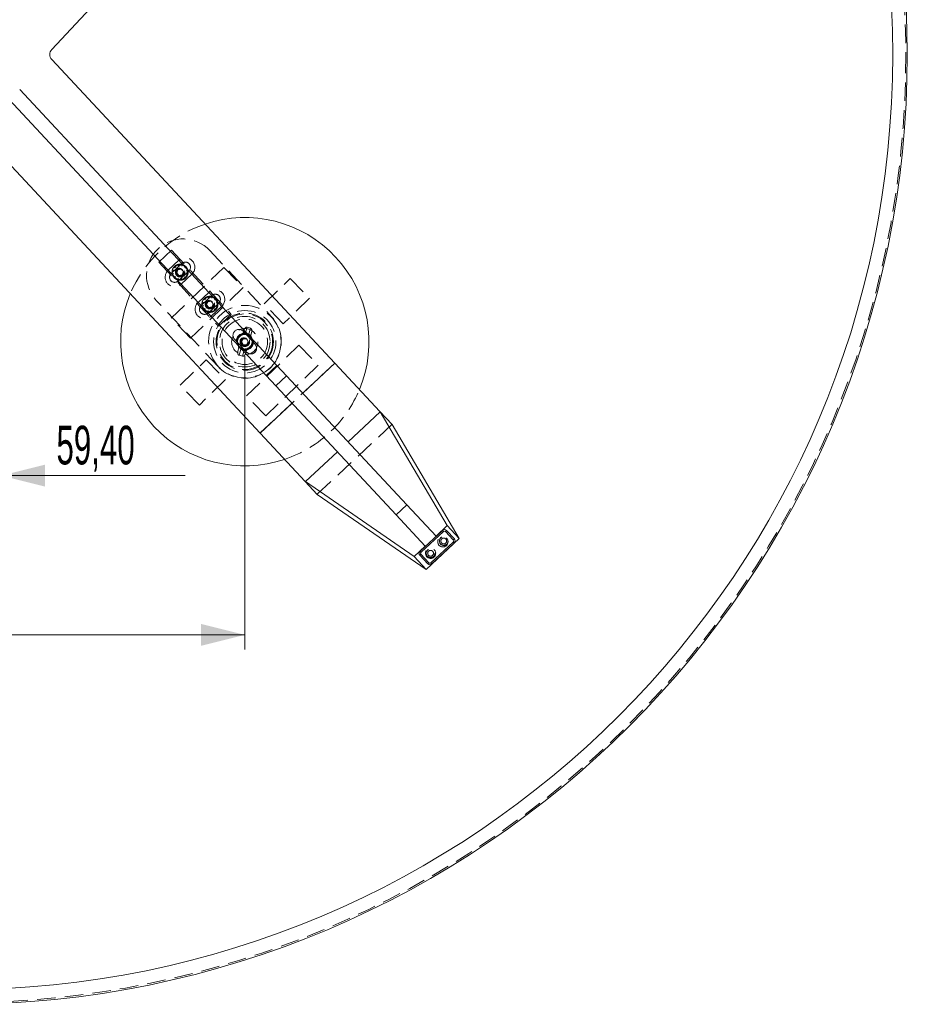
# Model space of a CAD drawing. Header units: millimetres. Extents: x 7 to 411, y 11 to 292.
# Tile 6 of 14: x 124 to 185, y 130 to 197. Entities that reach past the tile are written whole.
import ezdxf

# ---------------------------------------------------------------- set-up
doc = ezdxf.new("R2010")
doc.units = ezdxf.units.MM
doc.linetypes.add('HIDDEN', pattern=[1.905, 1.27, -0.635])
doc.styles.add('SLDTEXTSTYLE0', font='TXT', dxfattribs={"width": 0.605})
doc.dimstyles.new('SLDDIMSTYLE2', dxfattribs={"dimtxt": 2.568319, "dimasz": 3, "dimexe": 0, "dimexo": 0.0625, "dimgap": 0.64208, "dimtad": 1, "dimdec": 1, "dimlfac": 10, "dimrnd": 1e-09, "dimzin": 12, "dimdsep": 46, "dimtxsty": 'SLDTEXTSTYLE0', "dimsah": 1, "dimcen": 0.09, "dimadec": 0, "dimazin": 3, "dimtfac": 1, "dimtofl": 0, "dimtmove": 0, "dimatfit": 3, "dimfxl": 1, "dimfrac": 2, "dimtolj": 1, "dimtzin": 12, "dimarcsym": 0})
doc.dimstyles.new('SLDDIMSTYLE3', dxfattribs={"dimtxt": 2.568319, "dimasz": 3, "dimexe": 0, "dimexo": 0.0625, "dimgap": 0.64208, "dimtad": 1, "dimlfac": 10, "dimrnd": 1e-09, "dimzin": 12, "dimdsep": 46, "dimtxsty": 'SLDTEXTSTYLE0', "dimsah": 1, "dimcen": 0.09, "dimadec": 0, "dimazin": 3, "dimtfac": 1, "dimtmove": 0, "dimatfit": 0, "dimfxl": 1, "dimfrac": 2, "dimtolj": 1, "dimtzin": 12, "dimarcsym": 0})

# ---------------------------------------------------------------- blocks, each defined once
blk = doc.blocks.new('_D_2')
at = {"color": 7, "linetype": 'Continuous', "lineweight": 0}
for p, q in [((99.964, 174.43), (99.964, 154.367)), ((139.261, 174.43), (139.261, 154.367)), ((139.261, 155.367), (99.964, 155.367))]:
    blk.add_line(p, q, dxfattribs=at)
at = {"color": 7, "linetype": 'Continuous', "lineweight": 18}
for points in [[(99.964, 155.367), (102.964, 154.617), (102.964, 156.117)], [(139.261, 155.367), (136.261, 156.117), (136.261, 154.617)]]:
    blk.add_solid(points, dxfattribs=at)
at = {"color": 7, "linetype": 'Continuous', "lineweight": 18, "insert": (116.673, 158.777), "char_height": 2.6458, "attachment_point": 1, "style": 'SLDTEXTSTYLE0'}
blk.add_mtext('393', dxfattribs=at)
blk = doc.blocks.new('_D_3')
at = {"color": 7, "linetype": 'Continuous', "lineweight": 0}
for p, q in [((116.643, 193.479), (116.643, 165.267)), ((122.583, 193.479), (122.583, 165.267)), ((116.643, 166.267), (116.633, 166.267)), ((122.583, 166.267), (116.643, 166.267)), ((122.583, 166.267), (135.189, 166.267))]:
    blk.add_line(p, q, dxfattribs=at)
at = {"color": 7, "linetype": 'Continuous', "lineweight": 18}
for points in [[(116.643, 166.267), (113.643, 167.017), (113.643, 165.517)], [(122.583, 166.267), (125.583, 165.517), (125.583, 167.017)]]:
    blk.add_solid(points, dxfattribs=at)
at = {"color": 7, "linetype": 'Continuous', "lineweight": 18, "insert": (126.369, 169.678), "char_height": 2.6458, "attachment_point": 1, "style": 'SLDTEXTSTYLE0'}
blk.add_mtext('59,40', dxfattribs=at)

msp = doc.modelspace()

# ---------------------------------------------------------------- linework, layer by layer
at = {"color": 7, "linetype": 'Continuous', "lineweight": 18}
for p, q in [((126.042, 195.42), (145.4262, 216.207)), ((126.042, 194.738), (145.4262, 173.9509)), ((123.8513, 192.6883), (141.4603, 173.805)), ((123.12, 192.0063), (140.7289, 173.123)), ((119.6627, 191.3149), (140.3067, 169.1769)), ((145.4262, 173.9509), (143.2321, 171.9049)), ((145.4262, 173.9509), (148.5106, 170.6433)), ((141.4603, 173.805), (140.7289, 173.123)), ((141.4603, 173.805), (142.1248, 173.0924)), ((140.7289, 173.123), (141.3935, 172.4104)), ((142.1248, 173.0924), (141.3935, 172.4104)), ((142.1248, 173.0924), (150.3477, 164.2744)), ((141.3935, 172.4104), (149.6164, 163.5924)), ((142.5008, 171.2229), (140.3067, 169.1769)), ((148.5217, 170.6252), (146.3307, 168.5821)), ((149.3403, 169.7536), (148.5106, 170.6433)), ((153.1173, 162.8439), (148.5217, 170.6252)), ((140.3067, 169.1769), (143.3911, 165.8694)), ((149.3403, 169.7536), (153.9459, 161.9554)), ((145.5994, 167.9001), (143.4084, 165.857)), ((143.3911, 165.8694), (144.2208, 164.9796)), ((143.4084, 165.857), (150.8501, 160.7297)), ((151.6787, 159.8412), (144.2208, 164.9796)), ((150.3477, 164.2744), (149.6164, 163.5924)), ((150.3477, 164.2744), (152.3494, 162.1278)), ((149.6164, 163.5924), (151.6181, 161.4458)), ((151.2572, 161.0923), (152.7858, 162.5177)), ((152.854, 162.4445), (151.3254, 161.0192)), ((153.1173, 162.8439), (152.3494, 162.1278)), ((152.7858, 162.5177), (152.854, 162.4445)), ((152.9953, 162.4396), (153.0684, 162.5078)), ((153.5341, 161.8618), (152.9953, 162.4396)), ((153.0684, 162.5078), (153.6072, 161.93)), ((153.1173, 162.8439), (153.9459, 161.9554)), ((153.9459, 161.9554), (151.6787, 159.8412)), ((153.5341, 161.8618), (153.6072, 161.93)), ((151.6181, 161.4458), (150.8501, 160.7297)), ((151.2572, 161.0923), (151.3254, 161.0192)), ((152.0006, 160.2951), (153.5292, 161.7205)), ((153.5974, 161.6474), (152.0688, 160.222)), ((153.5292, 161.7205), (153.5974, 161.6474)), ((150.8501, 160.7297), (151.6787, 159.8412)), ((151.2474, 160.8096), (151.3205, 160.8778)), ((151.7862, 160.2318), (151.2474, 160.8096)), ((151.3205, 160.8778), (151.8593, 160.3)), ((151.7862, 160.2318), (151.8593, 160.3)), ((152.0006, 160.2951), (152.0688, 160.222))]:
    msp.add_line(p, q, dxfattribs=at)
at = {"color": 7, "linetype": 'HIDDEN', "lineweight": 18}
for p, q in [((134.2439, 181.6903), (133.3662, 180.8719)), ((134.2439, 181.6903), (138.3359, 177.3022)), ((136.861, 181.6696), (141.0894, 177.1353)), ((133.3662, 180.8719), (137.4582, 176.4838)), ((134.0191, 180.3184), (134.7504, 181.0004)), ((134.955, 180.781), (134.2237, 180.099)), ((134.7141, 180.7221), (134.6946, 180.7176)), ((134.7302, 180.6079), (134.6946, 180.7176)), ((134.7141, 180.7221), (134.7302, 180.6079)), ((134.9552, 180.6), (134.9792, 180.7129)), ((134.9984, 180.707), (134.9552, 180.6)), ((134.9984, 180.707), (134.9792, 180.7129)), ((134.2307, 177.0329), (137.8235, 180.5102)), ((134.29, 180.0702), (134.4042, 180.0862)), ((134.29, 180.0702), (134.2945, 180.0506)), ((134.4042, 180.0862), (134.2945, 180.0506)), ((134.3051, 180.3544), (134.2992, 180.3352)), ((134.4121, 180.3112), (134.2992, 180.3352)), ((134.3051, 180.3544), (134.4121, 180.3112)), ((134.4604, 180.5931), (134.4457, 180.5794)), ((134.5314, 180.5022), (134.4457, 180.5794)), ((134.4604, 180.5931), (134.5314, 180.5022)), ((134.6007, 180.1433), (134.6791, 180.3605)), ((134.7497, 179.9668), (134.6007, 180.1433)), ((134.6791, 180.3605), (134.9064, 180.4013)), ((134.7011, 179.5871), (135.4324, 180.2691)), ((134.977, 180.0076), (134.7497, 179.9668)), ((135.637, 180.0497), (134.9057, 179.3677)), ((134.9064, 180.4013), (135.0554, 180.2248)), ((135.0554, 180.2248), (134.977, 180.0076)), ((135.1462, 180.4807), (135.2234, 180.5664)), ((135.2371, 180.5517), (135.1462, 180.4807)), ((135.2371, 180.5517), (135.2234, 180.5664)), ((135.244, 180.0569), (135.3569, 180.0329)), ((135.351, 180.0137), (135.244, 180.0569)), ((135.2519, 180.2819), (135.3616, 180.3176)), ((135.3661, 180.298), (135.2519, 180.2819)), ((135.351, 180.0137), (135.3569, 180.0329)), ((135.3661, 180.298), (135.3616, 180.3176)), ((137.8235, 180.5102), (139.1449, 179.145)), ((134.419, 179.8164), (134.5099, 179.8874)), ((134.419, 179.8164), (134.4327, 179.8017)), ((134.5099, 179.8874), (134.4327, 179.8017)), ((134.6577, 179.6611), (134.7009, 179.7681)), ((134.6577, 179.6611), (134.6769, 179.6552)), ((134.7009, 179.7681), (134.6769, 179.6552)), ((134.9259, 179.7602), (134.9615, 179.6505)), ((134.942, 179.646), (134.9259, 179.7602)), ((134.942, 179.646), (134.9615, 179.6505)), ((135.1247, 179.8659), (135.2104, 179.7887)), ((135.1957, 179.775), (135.1247, 179.8659)), ((135.1957, 179.775), (135.2104, 179.7887)), ((140.5764, 178.0254), (142.3728, 179.7641)), ((142.3728, 179.7641), (143.6942, 178.3988)), ((139.1449, 179.145), (135.5521, 175.6676)), ((136.0651, 178.1244), (136.7964, 178.8064)), ((137.001, 178.587), (136.2697, 177.905)), ((137.4327, 173.7253), (133.2043, 178.2597)), ((136.3511, 178.1604), (136.3452, 178.1412)), ((136.4581, 178.1172), (136.3452, 178.1412)), ((136.3511, 178.1604), (136.4581, 178.1172)), ((136.5064, 178.399), (136.4917, 178.3853)), ((136.5774, 178.3081), (136.4917, 178.3853)), ((136.5064, 178.399), (136.5774, 178.3081)), ((136.6467, 177.9493), (136.7251, 178.1665)), ((136.7957, 177.7728), (136.6467, 177.9493)), ((136.7251, 178.1665), (136.9524, 178.2072)), ((136.7601, 178.5281), (136.7405, 178.5235)), ((136.7762, 178.4138), (136.7405, 178.5235)), ((136.7471, 177.393), (137.4784, 178.075)), ((136.7601, 178.5281), (136.7762, 178.4138)), ((136.9524, 178.2072), (137.1014, 178.0307)), ((137.0012, 178.406), (137.0252, 178.5188)), ((137.0444, 178.5129), (137.0012, 178.406)), ((137.1014, 178.0307), (137.023, 177.8135)), ((137.0444, 178.5129), (137.0252, 178.5188)), ((137.1922, 178.2867), (137.2694, 178.3724)), ((137.2831, 178.3577), (137.1922, 178.2867)), ((137.2831, 178.3577), (137.2694, 178.3724)), ((137.2979, 178.0878), (137.4076, 178.1235)), ((137.4121, 178.1039), (137.2979, 178.0878)), ((137.4121, 178.1039), (137.4076, 178.1235)), ((141.8978, 176.6602), (140.5764, 178.0254)), ((143.6942, 178.3988), (141.8978, 176.6602)), ((136.336, 177.8761), (136.4502, 177.8921)), ((136.336, 177.8761), (136.3405, 177.8565)), ((136.4502, 177.8921), (136.3405, 177.8565)), ((136.465, 177.6223), (136.5559, 177.6933)), ((136.465, 177.6223), (136.4787, 177.6076)), ((136.5559, 177.6933), (136.4787, 177.6076)), ((136.7037, 177.4671), (136.7469, 177.574)), ((136.7037, 177.4671), (136.7229, 177.4612)), ((136.7469, 177.574), (136.7229, 177.4612)), ((137.023, 177.8135), (136.7957, 177.7728)), ((137.683, 177.8556), (136.9517, 177.1736)), ((136.9719, 177.5661), (137.0075, 177.4564)), ((136.988, 177.4519), (136.9719, 177.5661)), ((136.988, 177.4519), (137.0075, 177.4564)), ((137.1707, 177.6719), (137.2564, 177.5947)), ((137.2417, 177.581), (137.1707, 177.6719)), ((137.2417, 177.581), (137.2564, 177.5947)), ((137.29, 177.8628), (137.4029, 177.8388)), ((137.397, 177.8196), (137.29, 177.8628)), ((137.397, 177.8196), (137.4029, 177.8388)), ((138.3359, 177.3022), (137.4582, 176.4838)), ((135.5521, 175.6676), (134.2307, 177.0329)), ((139.1399, 176.0077), (139.1339, 175.9865)), ((139.3983, 175.911), (139.1339, 175.9865)), ((139.1999, 176.2178), (139.1399, 176.0077)), ((139.9628, 175.2642), (139.1444, 176.1419)), ((139.2781, 175.9454), (139.4154, 176.4261)), ((139.6627, 175.8355), (139.3983, 175.911)), ((139.6558, 176.3575), (139.4154, 176.4261)), ((139.6558, 176.3575), (139.5185, 175.8767)), ((139.7288, 176.0668), (139.6688, 175.8567)), ((139.3777, 174.7186), (138.5593, 175.5963)), ((139.1531, 175.6344), (139.0303, 175.4388)), ((139.0303, 175.4388), (139.1382, 175.2347)), ((139.1382, 175.2347), (139.369, 175.2261)), ((139.3838, 175.6258), (139.1531, 175.6344)), ((139.369, 175.2261), (139.4918, 175.4217)), ((139.4918, 175.4217), (139.3838, 175.6258)), ((139.6688, 175.8567), (139.6627, 175.8355)), ((138.8533, 175.0038), (138.7933, 174.7937)), ((138.8593, 175.025), (138.8533, 175.0038)), ((139.1238, 174.9495), (138.8593, 175.025)), ((138.8663, 174.503), (139.0036, 174.9838)), ((139.244, 174.9152), (139.1067, 174.4344)), ((139.3882, 174.874), (139.1238, 174.9495)), ((139.3822, 174.8528), (139.3222, 174.6427)), ((139.3772, 171.7156), (142.97, 175.1929)), ((139.3882, 174.874), (139.3822, 174.8528)), ((142.97, 175.1929), (144.2914, 173.8276)), ((134.8279, 172.4617), (136.6243, 174.2003)), ((136.6243, 174.2003), (137.9457, 172.8351)), ((139.1067, 174.4344), (138.8663, 174.503)), ((145.4262, 173.9509), (140.3067, 169.1769)), ((144.2914, 173.8276), (140.6986, 170.3503)), ((137.9457, 172.8351), (136.1493, 171.0964)), ((136.1493, 171.0964), (134.8279, 172.4617)), ((140.6986, 170.3503), (139.3772, 171.7156)), ((149.3331, 169.7613), (144.2136, 164.9873))]:
    msp.add_line(p, q, dxfattribs=at)
at = {"color": 7, "linetype": 'Continuous', "lineweight": 18}
for radius in [65, 64.0003]:
    msp.add_circle((119.611, 195.0803), radius, dxfattribs=at)
at = {"color": 7, "linetype": 'HIDDEN', "lineweight": 18}
for centre, radius in [((119.611, 195.0803), 64.9), ((134.828, 180.1841), 0.545), ((134.828, 180.1841), 0.5), ((134.828, 180.1841), 0.32), ((134.828, 180.1841), 0.3), ((134.828, 180.1841), 0.275), ((134.828, 180.1841), 0.25), ((134.828, 180.1841), 0.2307), ((136.874, 177.99), 0.545), ((136.874, 177.99), 0.5), ((136.874, 177.99), 0.32), ((136.874, 177.99), 0.3), ((136.874, 177.99), 0.275), ((136.874, 177.99), 0.25), ((136.874, 177.99), 0.2307), ((139.261, 175.4303), 2.4809), ((139.261, 175.4303), 2.4809), ((139.261, 175.4303), 2.1345), ((139.261, 175.4303), 1.9613), ((139.261, 175.4303), 1.9036), ((139.261, 175.4303), 1.7304), ((139.261, 175.4303), 1.5572), ((139.261, 175.4303), 1.5572), ((139.261, 175.4303), 0.9), ((139.261, 175.4303), 0.59), ((139.261, 175.4303), 0.55), ((139.261, 175.4303), 0.545), ((139.261, 175.4303), 0.5), ((139.261, 175.4303), 0.325), ((139.261, 175.4303), 0.32), ((139.261, 175.4303), 0.3125), ((139.261, 175.4303), 0.3), ((139.261, 175.4303), 0.275), ((139.261, 175.4303), 0.25), ((139.261, 175.4303), 0.2307), ((152.8186, 161.7347), 0.35), ((152.8771, 161.7893), 0.3), ((152.8771, 161.7893), 0.2), ((151.9775, 160.9504), 0.35), ((151.9775, 160.9504), 0.3), ((151.9775, 160.9504), 0.2)]:
    msp.add_circle(centre, radius, dxfattribs=at)
at = {"color": 7, "linetype": 'Continuous', "lineweight": 18}
for centre, radius, start, end in [((126.4076, 195.079), 0.5, 137, 223), ((139.261, 175.4303), 8.5, 337.315739, 108.684261), ((139.261, 175.4303), 8.5, 157.315739, 288.684261), ((152.9222, 162.3714), 0.2, 43, 133), ((152.9222, 162.3714), 0.1, 43, 133), ((153.461, 161.7936), 0.1, 313, 43), ((153.461, 161.7936), 0.2, 313, 43), ((151.3936, 160.946), 0.2, 133, 223), ((151.3936, 160.946), 0.1, 133, 223), ((151.9324, 160.3682), 0.2, 223, 313), ((151.9324, 160.3682), 0.1, 223, 313)]:
    msp.add_arc(centre, radius, start, end, dxfattribs=at)
at = {"color": 7, "linetype": 'HIDDEN', "lineweight": 18}
for centre, radius, start, end in [((139.261, 175.4303), 8.5, 108.684261, 157.315739), ((135.0326, 179.9647), 2.5, 43, 223), ((134.828, 180.1841), 0.55, 104.047337, 131.952663), ((134.828, 180.1841), 0.55, 74.047337, 101.952663), ((135.1937, 180.5251), 0.65, 313, 133), ((135.1937, 180.5251), 0.35, 116.39845, 133), ((134.828, 180.1841), 0.55, 44.047337, 71.952663), ((135.1937, 180.5251), 0.35, 329.60155, 116.39845), ((134.4624, 179.8431), 0.65, 133, 313), ((134.4624, 179.8431), 0.35, 149.60155, 296.39845), ((134.4624, 179.8431), 0.35, 133, 149.60155), ((134.828, 180.1841), 0.55, 164.047337, 191.952663), ((134.828, 180.1841), 0.55, 194.047337, 221.952663), ((134.828, 180.1841), 0.55, 134.047337, 161.952663), ((134.828, 180.1841), 0.55, 314.047337, 341.952663), ((134.828, 180.1841), 0.55, 14.047337, 41.952663), ((134.828, 180.1841), 0.55, 344.047337, 11.952663), ((135.1937, 180.5251), 0.35, 313, 329.60155), ((134.828, 180.1841), 0.55, 224.047337, 251.952663), ((134.4624, 179.8431), 0.35, 296.39845, 313), ((134.828, 180.1841), 0.55, 254.047337, 281.952663), ((134.828, 180.1841), 0.55, 284.047337, 311.952663), ((137.2397, 178.331), 0.65, 313, 133), ((137.2397, 178.331), 0.35, 116.39845, 133), ((137.2397, 178.331), 0.35, 329.60155, 116.39845), ((136.5084, 177.649), 0.65, 133, 313), ((136.874, 177.99), 0.55, 164.047337, 191.952663), ((136.874, 177.99), 0.55, 134.047337, 161.952663), ((136.874, 177.99), 0.55, 104.047337, 131.952663), ((136.874, 177.99), 0.55, 74.047337, 101.952663), ((136.874, 177.99), 0.55, 44.047337, 71.952663), ((136.874, 177.99), 0.55, 14.047337, 41.952663), ((136.874, 177.99), 0.55, 344.047337, 11.952663), ((137.2397, 178.331), 0.35, 313, 329.60155), ((136.5084, 177.649), 0.35, 149.60155, 296.39845), ((136.5084, 177.649), 0.35, 133, 149.60155), ((136.874, 177.99), 0.55, 194.047337, 221.952663), ((136.874, 177.99), 0.55, 224.047337, 251.952663), ((136.5084, 177.649), 0.35, 296.39845, 313), ((136.874, 177.99), 0.55, 254.047337, 281.952663), ((136.874, 177.99), 0.55, 284.047337, 311.952663), ((136.874, 177.99), 0.55, 314.047337, 341.952663), ((139.261, 175.4303), 2.5, 223, 43), ((138.8518, 175.8691), 0.4, 43, 223), ((139.261, 175.4303), 0.5, 74.064586, 134.064586), ((139.261, 175.4303), 0.5, 14.064586, 74.064586), ((139.261, 175.4303), 0.5, 134.064586, 194.064586), ((139.261, 175.4303), 0.5, 194.064586, 254.064586), ((139.6702, 174.9914), 0.4, 223, 43), ((139.261, 175.4303), 0.5, 314.064586, 14.064586), ((139.261, 175.4303), 0.5, 254.064586, 314.064586), ((139.261, 175.4303), 8.5, 314.064586, 337.315739), ((139.261, 175.4303), 8.5, 288.684261, 314.064586)]:
    msp.add_arc(centre, radius, start, end, dxfattribs=at)
at = {"color": 7, "linetype": 'Continuous', "lineweight": 18}
for centre, start_param, end_param in [((145.4047, 173.9309), 3.2986723, 3.3253852), ((140.3282, 169.1969), 2.9578001, 2.984513)]:
    msp.add_ellipse(centre, major_axis=(-3.1372, 3.3642), ratio=0.0349208, start_param=start_param, end_param=end_param, dxfattribs=at)
at = {"color": 7, "linetype": 'HIDDEN', "lineweight": 18}
for points, knots in [([(138.9133, 175.7895), (138.9178, 175.7939), (138.975, 175.8492), (139.0467, 175.9186), (139.1074, 175.9774), (139.1207, 175.9903)], [0, 0, 0, 0, 0.0624082, 0.7950565, 1, 1, 1, 1]), ([(139.1339, 175.9865), (139.209, 175.9651), (139.2952, 175.9405), (139.3867, 175.9144), (139.3983, 175.911)], [0, 0, 0, 0, 0.87266076, 1, 1, 1, 1]), ([(139.4154, 176.4261), (139.406, 176.4277), (139.3851, 176.4313), (139.3461, 176.42), (139.2941, 176.3853), (139.2371, 176.3169), (139.2129, 176.2523), (139.1999, 176.2178)], [0, 0, 0, 0, 0.086908, 0.1949753, 0.3643972, 0.6611649, 1, 1, 1, 1]), ([(139.7288, 176.0668), (139.7369, 176.1104), (139.7498, 176.1792), (139.7342, 176.2657), (139.7116, 176.3147), (139.6857, 176.3448), (139.6655, 176.3534), (139.6558, 176.3575)], [0, 0, 0, 0, 0.40620402, 0.6429701, 0.79860172, 0.9037985, 1, 1, 1, 1]), ([(138.7059, 175.5888), (138.7302, 175.6124), (138.7956, 175.6756), (138.8679, 175.7456), (138.9133, 175.7895)], [0, 0, 0, 0, 0.3728622, 1, 1, 1, 1]), ([(138.776, 175.3088), (138.7637, 175.358), (138.7392, 175.4558), (138.7169, 175.5447), (138.7059, 175.5888)], [0, 0, 0, 0, 0.50399488, 1, 1, 1, 1]), ([(138.8462, 175.0287), (138.8366, 175.0671), (138.817, 175.1451), (138.7928, 175.2418), (138.779, 175.297), (138.776, 175.3088)], [0, 0, 0, 0, 0.432382, 0.8795474, 1, 1, 1, 1]), ([(139.8162, 175.2717), (139.8029, 175.2589), (139.7421, 175.2001), (139.6705, 175.1307), (139.6133, 175.0753), (139.6088, 175.071)], [0, 0, 0, 0, 0.2049435, 0.9375918, 1, 1, 1, 1]), ([(139.6759, 175.8318), (139.6855, 175.7934), (139.705, 175.7155), (139.7293, 175.6188), (139.7431, 175.5635), (139.746, 175.5518)], [0, 0, 0, 0, 0.43238197, 0.87954735, 1, 1, 1, 1]), ([(139.746, 175.5518), (139.7584, 175.5025), (139.7829, 175.4047), (139.8052, 175.3158), (139.8162, 175.2717)], [0, 0, 0, 0, 0.5039949, 1, 1, 1, 1]), ([(138.7933, 174.7937), (138.7852, 174.7502), (138.7723, 174.6813), (138.7879, 174.5949), (138.8105, 174.5458), (138.8363, 174.5157), (138.8566, 174.5071), (138.8663, 174.503)], [0, 0, 0, 0, 0.406204, 0.6429701, 0.7986017, 0.9037985, 1, 1, 1, 1]), ([(139.1067, 174.4344), (139.116, 174.4328), (139.137, 174.4292), (139.176, 174.4405), (139.228, 174.4752), (139.2849, 174.5437), (139.3092, 174.6082), (139.3222, 174.6427)], [0, 0, 0, 0, 0.086908, 0.1949753, 0.3643972, 0.6611649, 1, 1, 1, 1]), ([(139.6088, 175.071), (139.5634, 175.0271), (139.4911, 174.9571), (139.4257, 174.8938), (139.4013, 174.8702)], [0, 0, 0, 0, 0.62713784, 1, 1, 1, 1])]:
    msp.add_open_spline(points, degree=3, knots=knots, dxfattribs=at)

# ---------------------------------------------------------------- dimensions: what is measured, and where the dimension line sits
at = {"color": 7, "linetype": 'Continuous', "lineweight": 18}
for base, p1, p2, dimstyle, picture, middle in [((116.6427, 166.2669), (122.5827, 194.479), (116.6427, 194.479), 'SLDDIMSTYLE3', '_D_3', (130.7789, 166.2669)), ((99.9643, 155.3668), (139.261, 175.4303), (99.9643, 175.4303), 'SLDDIMSTYLE2', '_D_2', (119.6127, 155.3668))]:
    dim = msp.add_linear_dim(base=base, p1=p1, p2=p2, dimstyle=dimstyle, dxfattribs=at)
    dim.commit()
    dim.dimension.update_dxf_attribs({"geometry": picture, "text_midpoint": middle, "dimtype": 160})

doc.saveas('drawing.dxf')
